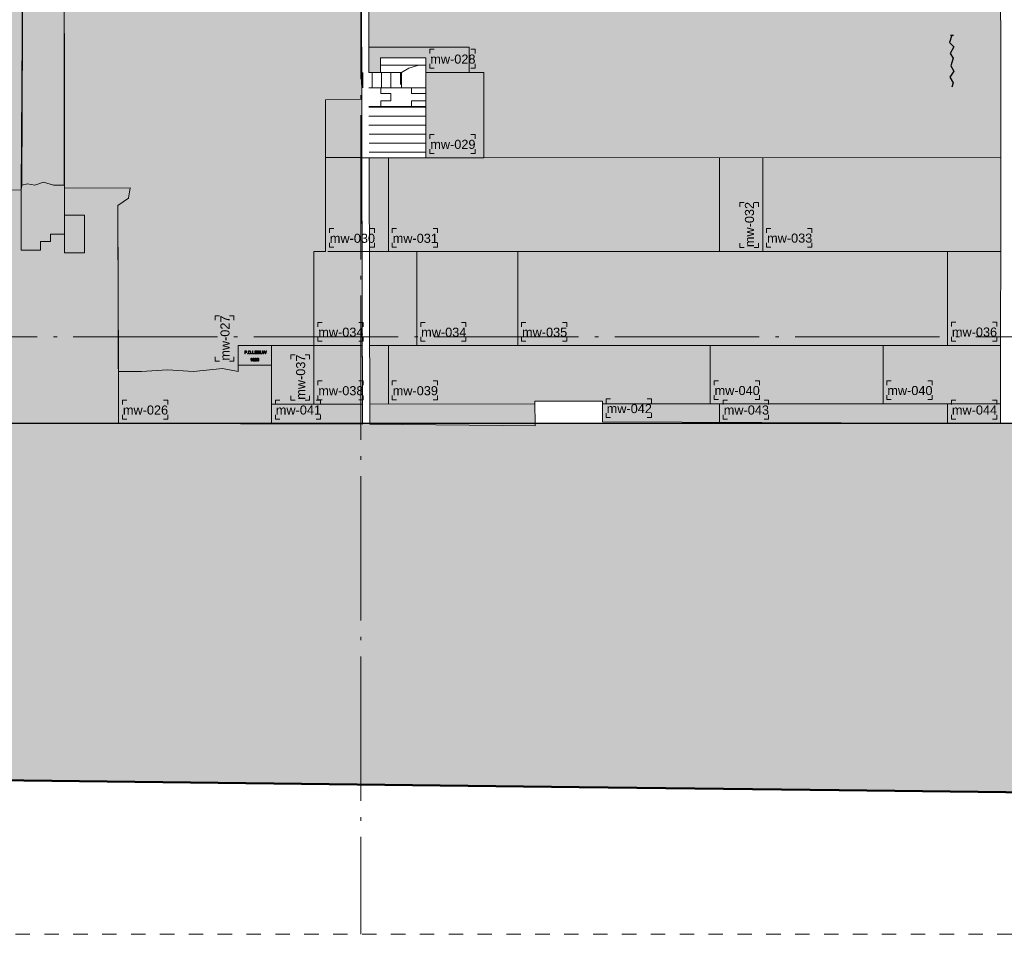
# Model space of a CAD drawing. Extents: x -294884 to 286267, y 0 to 1429765.
# Tile 87 of 178: x -10371 to -3552, y 548145 to 554480. Entities that reach past the tile are written whole.
import ezdxf

# ---------------------------------------------------------------- set-up
doc = ezdxf.new("R2010")
doc.units = 0
doc.header["$MEASUREMENT"] = 0
doc.linetypes.add('DASHDOT', pattern=[1250, 1000, -112.5, 25, -112.5])
doc.linetypes.add('DASHED', pattern=[200, 100, -100])
for name, color, linetype in [('A-0020-KADER', 8, 'Continuous'), ('A-0030-STRAMIEN', 1, 'Continuous'), ('A-0306--', 1, 'Continuous'), ('A-0307-TEKST', 7, 'Continuous')]:
    doc.layers.add(name, color=color, linetype=linetype)

# ---------------------------------------------------------------- blocks, each defined once
blk = doc.blocks.new('M-NIEUW_143')
at = {"linetype": 'Continuous', "lineweight": 5}
for color, points in [(254, [(77370.9, -6366.7), (76784.9, -6366.7), (76784.9, -6195.9), (76358.3, -6195.9), (76425.5, -3035.5), (77008.5, -3014.1), (77007.8, -2794), (77733.9, -2802.6), (77721.8, -4953.7), (77295.4, -4957.8), (77295.4, -5006.7), (77365.3, -5006.5)]), (254, [(78018.8, -4921.5), (77944.8, -4921.5), (77874.8, -4901.5), (77814.8, -4921.5), (77764.8, -4911.5), (77724.8, -4921.5), (77733.9, -2802.6), (77739.6, -2795.4), (78002.2, -2796.4), (78019.6, -2793.4)]), (254, [(79748.8, -6032.8), (79224.8, -6032.8), (79224.8, -6211.5), (79114.8, -6191.5), (78914.8, -6211.5), (78734.8, -6201.5), (78554.8, -6211.5), (78394.4, -6211.5), (78390.9, -5061.7), (78464.8, -5011.7), (78474.8, -4940.8), (78020.6, -4943.6), (78019.6, -2793.4), (79930, -2814.4), (79930, -2874.4), (80075.8, -2874.4), (80079.4, -4328.6), (79828.1, -4330.1), (79828.8, -4779.8), (79828.8, -5382.1), (79748.8, -5382.1)]), (254, [(84505.2, -4730.3), (80924.5, -4731.5), (80924.5, -4140.8), (80824.5, -4140.8), (80824.5, -3965.8), (80128.8, -3965.8), (80125.6, -2816), (80144.8, -2804.9), (84503.6, -2827.8)]), (8, [(84504.7, -6571.6), (81746.4, -6561.9), (81747.2, -6418.2), (81277.8, -6418), (81280.5, -6589.4), (80135.5, -6576.8), (80130.5, -4731.5), (80524.5, -4731.5), (80524.5, -4040.6), (80209.1, -4040.6), (80209.1, -4140.8), (80129.3, -4140.8), (80128.8, -3965.8), (80824.5, -3965.8), (80824.5, -4140.8), (80924.5, -4140.8), (80924.5, -4731.5), (84505.2, -4730.3)]), (7, [(80080.5, -4731.5), (79828.8, -4729.8), (79828, -4329.9), (80079.4, -4328.6)]), (8, [(80085.5, -6576.8), (78395.6, -6571.6), (78394.4, -6211.5), (78554.8, -6211.5), (78734.8, -6201.5), (78914.8, -6211.5), (79114.8, -6191.5), (79224.8, -6211.5), (79224.8, -6032.8), (79748.8, -6032.8), (79748.8, -5382.1), (79828.8, -5382.1), (79828.8, -4729.8), (80080.7, -4729.8)]), (254, [(77371.9, -6571.6), (77370.9, -6366.7), (77365.3, -5006.5), (77295.4, -5006.7), (77295.5, -4957.8), (77721.8, -4953.7), (77724.8, -4921.5), (77764.8, -4911.5), (77814.8, -4921.5), (77874.8, -4901.5), (77944.8, -4921.5), (78020.5, -4921.5), (78020.6, -4943.6), (78474.9, -4940.8), (78464.9, -5011.7), (78390.9, -5061.7), (78395.6, -6571.6)]), (111, [(59581.7, -6571.6), (116581.7, -6571.6), (116581.7, -8963.5), (113089.5, -8971.6), (111288.3, -8971.6), (110589.8, -8971.6), (108788.6, -8971.6), (106288.8, -8981.6), (103789, -8981.6), (101987.8, -8991.6), (99488.1, -8991.6), (96988.3, -9071.6), (95187.1, -9101.6), (92687.3, -9171.6), (90187.6, -9201.6), (88386.4, -9191.6), (85886.6, -9141.6), (83386.8, -9111.6), (81585.7, -9091.6), (79085.9, -9061.6), (76586.1, -9031.6), (74086.3, -8971.6), (72285.2, -8761.6), (69785.4, -8581.6), (67834.7, -8581.6), (65564.7, -8840.2), (63484.7, -8581.6), (60714.7, -8840.2), (59581.7, -8679.3)])]:
    blk.add_hatch(color=color, dxfattribs=at).paths.add_polyline_path(points, flags=0)
h = blk.add_hatch(dxfattribs=at)
h.set_pattern_fill('@AVMWV', color=8, style=0, pattern_type=0)
h.set_pattern_definition([(270, (0, 0), (65, -1e-14), [])])
h.paths.add_polyline_path([(80079.3, -4247.7), (80079.3, -4140.8), (80354.8, -4140.8), (80344.8, -4247.7)], flags=0)
h = blk.add_hatch(dxfattribs=at)
h.set_pattern_fill('@AVMWH2', color=251, style=0, pattern_type=0)
h.set_pattern_definition([(180, (0, 0), (-8e-15, -62.5), [])])
h.paths.add_polyline_path([(80524.5, -4731.5), (80130.5, -4731.5), (80129.3, -4377.7), (80524.5, -4377.7)], flags=0)
at = {"color": 7, "linetype": 'DASHED', "lineweight": 0}
blk.add_lwpolyline([(59581.7, -10111), (59581.7, 589), (116581.7, 589), (116581.7, -10111)], close=True, dxfattribs=at)
at = {"color": 254, "linetype": 'Continuous', "lineweight": 13}
for points in [[(77370.9, -6366.7), (76784.9, -6366.7), (76784.9, -6195.9), (76358.3, -6195.9), (76425.5, -3035.5), (77008.5, -3014.1), (77007.8, -2794), (77733.9, -2802.6), (77721.8, -4953.7), (77295.4, -4957.8), (77295.4, -5006.7), (77365.3, -5006.5)], [(78018.8, -4921.5), (77944.8, -4921.5), (77874.8, -4901.5), (77814.8, -4921.5), (77764.8, -4911.5), (77724.8, -4921.5), (77733.9, -2802.6), (77739.6, -2795.4), (78002.2, -2796.4), (78019.6, -2793.4)], [(79748.8, -6032.8), (79224.8, -6032.8), (79224.8, -6211.5), (79114.8, -6191.5), (78914.8, -6211.5), (78734.8, -6201.5), (78554.8, -6211.5), (78394.4, -6211.5), (78390.9, -5061.7), (78464.8, -5011.7), (78474.8, -4940.8), (78020.6, -4943.6), (78019.6, -2793.4), (79930, -2814.4), (79930, -2874.4), (80075.8, -2874.4), (80079.4, -4328.6), (79828.1, -4330.1), (79828.9, -4779.8), (79828.8, -4779.8), (79828.8, -5382.1), (79748.8, -5382.1)], [(84505.2, -4730.3), (80924.5, -4731.5), (80924.5, -4140.8), (80824.5, -4140.8), (80824.5, -3965.8), (80128.8, -3965.8), (80125.6, -2816), (80144.8, -2804.9), (84503.6, -2827.8)], [(77371.9, -6571.6), (77370.9, -6366.7), (77365.3, -5006.5), (77295.4, -5006.7), (77295.5, -4957.8), (77721.8, -4953.7), (77724.8, -4921.5), (77764.8, -4911.5), (77814.8, -4921.5), (77874.8, -4901.5), (77944.8, -4921.5), (78020.5, -4921.5), (78020.6, -4943.6), (78474.9, -4940.8), (78464.9, -5011.7), (78390.9, -5061.7), (78395.6, -6571.6)]]:
    blk.add_lwpolyline(points, close=True, dxfattribs=at)
at = {"color": 5, "linetype": 'Continuous', "lineweight": 25}
for points in [[(84167.6, -3882.5), (84150.4, -3933.5), (84179.7, -3963.8), (84154.6, -4009.7), (84176.5, -4042.4), (84159.4, -4095.8), (84181.5, -4132.1), (84153.7, -4173.7), (84175.9, -4212.5), (84167.6, -4243.1)], [(84157.6, -3882.5), (84177.6, -3882.5)], [(116581.7, -6571.6), (59581.7, -6571.6)], [(116581.7, -6571.6), (60123.1, -6571.6)]]:
    blk.add_lwpolyline(points, dxfattribs=at)
at = {"color": 8, "linetype": 'Continuous', "lineweight": 13}
for points in [[(84504.7, -6571.6), (81746.4, -6561.9), (81747.2, -6418.2), (81277.8, -6418), (81280.5, -6589.4), (80135.5, -6576.8), (80130.5, -4731.5), (80524.5, -4731.5), (80524.5, -4040.6), (80209.1, -4040.6), (80209.1, -4140.8), (80129.3, -4140.8), (80128.8, -3965.8), (80824.5, -3965.8), (80824.5, -4140.8), (80924.5, -4140.8), (80924.5, -4731.5), (84505.2, -4730.3)], [(80085.5, -6576.8), (78395.6, -6571.6), (78394.4, -6211.5), (78554.8, -6211.5), (78734.8, -6201.5), (78914.8, -6211.5), (79114.8, -6191.5), (79224.8, -6211.5), (79224.8, -6032.8), (79748.8, -6032.8), (79748.8, -5382.1), (79828.8, -5382.1), (79828.8, -4729.8), (80080.7, -4729.8)]]:
    blk.add_lwpolyline(points, close=True, dxfattribs=at)
at = {"color": 1, "linetype": 'Continuous', "lineweight": 13}
for points in [[(80128.8, -3965.8), (80824.5, -3965.8), (80824.5, -4140.8), (80924.5, -4140.8), (80924.5, -4731.5), (84505.2, -4730.3)], [(80129.3, -4247.7), (80524.5, -4247.7), (80524.5, -4377.7), (80129.3, -4377.7)], [(80524.5, -4247.7), (80424.5, -4247.7), (80424.5, -4287.7), (80524.5, -4287.7)], [(80424.5, -4377.7), (80424.5, -4337.7), (80524.5, -4337.7)], [(79828.8, -4729.8), (79828.8, -5382.1), (79748.8, -5382.1), (79748.8, -6032.8), (79224.8, -6032.8), (79224.8, -6167.5), (79454.8, -6167.5), (79454.8, -6571.6)], [(77721.8, -4953.7), (77721.8, -5371.5), (77854.8, -5371.5), (77854.8, -5311.5), (77924.8, -5311.5), (77924.8, -5261.5), (78020.6, -5261.6), (78020.6, -4943.6)], [(78020.6, -5130), (78160, -5130), (78160, -5390), (78020.6, -5390), (78020.6, -5261.6)], [(79454.8, -6167.5), (79454.8, -6032.8)], [(79224.8, -6167.5), (79224.8, -6211.5), (79114.8, -6191.5), (78914.8, -6211.5), (78734.8, -6201.5), (78554.8, -6211.5), (78394.4, -6211.5)]]:
    blk.add_lwpolyline(points, dxfattribs=at)
at = {"color": 8, "linetype": 'Continuous', "lineweight": 5}
for points in [[(80524.5, -4731.5), (80524.5, -4040.6), (80209.1, -4040.6), (80209.1, -4140.8), (80129.3, -4140.8)], [(80209.1, -4090.7), (80524.5, -4090.7)], [(80354.8, -4247.7), (80354.8, -4140.8), (80404.8, -4111.5), (80474.8, -4090.7), (80494.8, -4090.7)], [(80209.1, -4140.8), (80354.8, -4140.8)], [(80824.5, -4140.8), (80524.5, -4140.8)], [(80211.4, -4377.7), (80211.4, -4337.7), (80281.4, -4337.7), (80281.4, -4287.7), (80211.4, -4287.7), (80211.4, -4247.7)], [(80924.5, -4731.5), (80080.5, -4731.5)], [(80264.5, -5382.1), (80264.5, -4731.5)], [(82557.3, -4730.3), (82557.3, -5381)], [(82857.3, -4730.3), (82857.3, -5381)], [(84505.2, -5381), (79843.9, -5382.1)], [(80461.4, -5382.1), (80461.4, -6032.8)], [(81160, -5382.1), (81160, -6032.8)], [(84137.3, -5381), (84137.3, -6031.6)], [(79748.8, -6032.8), (79748.8, -6437.9), (79628.8, -6437.9), (79454.8, -6437.9), (79454.8, -6571.6)], [(80084.1, -6032.8), (79748.8, -6032.8)], [(84505.2, -6031.6), (80134, -6032.8)], [(80264.5, -6437.9), (80264.5, -6032.8)], [(82493.6, -6031.6), (82493.6, -6436.7)], [(83690, -6031.6), (83690, -6436.7)], [(80085.2, -6437.9), (79748.8, -6437.9)], [(81277.8, -6437.5), (80135.2, -6437.9)], [(84505.2, -6436.7), (81747.2, -6437.4)], [(82557.3, -6436.7), (82557.3, -6571.6)], [(84137.3, -6436.7), (84137.3, -6571.6)]]:
    blk.add_lwpolyline(points, dxfattribs=at)
at = {"color": 1, "linetype": 'Continuous', "lineweight": 13}
blk.add_lwpolyline([(80080.5, -4731.5), (79828.8, -4729.8), (79828, -4329.9), (80079.4, -4328.6)], close=True, dxfattribs=at)
at = {"color": 8, "linetype": 'Continuous', "lineweight": 5}
for points in [[(79269, -6090), (79269, -6070), (79276.3, -6070), (79278, -6070), (79279.4, -6070.2), (79280.6, -6070.5), (79281.8, -6071.2), (79282.7, -6071.9), (79283.4, -6073.1), (79283.6, -6074.2), (79283.9, -6075.6), (79283.4, -6078), (79282.2, -6080.1), (79281.3, -6080.8), (79280.1, -6081.3), (79278.5, -6081.8), (79276.6, -6081.8), (79271.6, -6081.8), (79271.6, -6090), (79269, -6090)], [(79271.6, -6079.4), (79276.6, -6079.4), (79278.9, -6079.2), (79280.3, -6078.5), (79281, -6077.3), (79281.3, -6075.9), (79281, -6074.7), (79280.6, -6073.8), (79279.9, -6073.1), (79278.9, -6072.6), (79278.2, -6072.4), (79276.6, -6072.4), (79271.6, -6072.4), (79271.6, -6079.4)], [(79287.9, -6090), (79287.9, -6087.4), (79290.5, -6087.4), (79290.5, -6090), (79287.9, -6090)], [(79295.4, -6090), (79295.4, -6070), (79302.2, -6070), (79304.3, -6070), (79305.8, -6070.2), (79307.4, -6070.9), (79308.8, -6071.6), (79310.2, -6073.3), (79311.2, -6075.2), (79311.6, -6077.3), (79311.9, -6079.9), (79311.6, -6082), (79311.4, -6083.9), (79310.7, -6085.5), (79310, -6086.9), (79309, -6087.9), (79308.1, -6088.6), (79305.8, -6089.8), (79302.7, -6090), (79295.4, -6090)], [(79298, -6087.6), (79302.2, -6087.6), (79304.1, -6087.6), (79305.5, -6087.4), (79306.5, -6086.9), (79307.2, -6086.2), (79308.1, -6085.1), (79308.8, -6083.6), (79309, -6082), (79309.3, -6079.9), (79309, -6077.1), (79308.3, -6074.9), (79307.2, -6073.5), (79305.8, -6072.8), (79304.3, -6072.6), (79302.2, -6072.4), (79298, -6072.4), (79298, -6087.6)], [(79316.3, -6140), (79313.8, -6140), (79313.8, -6124.5), (79312.8, -6125.2), (79311.6, -6126.1), (79310.2, -6126.8), (79309.1, -6127.3), (79309.1, -6124.9), (79310.9, -6124), (79312.6, -6122.6), (79313.8, -6121.4), (79314.7, -6120), (79316.3, -6120), (79316.3, -6140)], [(79315.9, -6090), (79315.9, -6087.4), (79318.5, -6087.4), (79318.5, -6090), (79315.9, -6090)], [(79326.5, -6128.9), (79325.1, -6128.2), (79324.1, -6127.3), (79323.6, -6126.4), (79323.4, -6124.9), (79323.9, -6123.1), (79325.1, -6121.4), (79326.7, -6120.5), (79329.1, -6120), (79331.4, -6120.5), (79333.3, -6121.4), (79334.5, -6123.1), (79334.9, -6124.9), (79334.7, -6126.4), (79334.2, -6127.3), (79333.3, -6128.2), (79331.9, -6128.9), (79333.5, -6129.6), (79334.7, -6130.8), (79335.4, -6132.5), (79335.6, -6134.1), (79335.2, -6136.5), (79333.8, -6138.6), (79331.9, -6139.8), (79329.3, -6140.2), (79326.5, -6139.8), (79324.6, -6138.6), (79323.2, -6136.5), (79322.7, -6134.1), (79322.9, -6132.2), (79323.6, -6130.8), (79324.8, -6129.6), (79326.5, -6128.9), (79326.5, -6128.9)], [(79323.4, -6090), (79323.4, -6070), (79326, -6070), (79326, -6087.6), (79335.6, -6087.6), (79335.6, -6090), (79323.4, -6090)], [(79325.3, -6133.9), (79325.8, -6136), (79326.2, -6136.7), (79327.2, -6137.4), (79328.1, -6137.9), (79329.3, -6137.9), (79330.7, -6137.6), (79332.1, -6136.7), (79332.8, -6135.5), (79333.1, -6134.1), (79332.8, -6132.5), (79332.1, -6131.3), (79330.7, -6130.4), (79329.1, -6130.1), (79327.6, -6130.4), (79326.2, -6131.3), (79325.5, -6132.5), (79325.3, -6133.9), (79325.3, -6133.9)], [(79326, -6124.9), (79326.2, -6126.1), (79326.9, -6127.1), (79327.9, -6127.5), (79329.3, -6127.8), (79330.5, -6127.5), (79331.6, -6127.1), (79332.1, -6126.1), (79332.3, -6125.2), (79332.1, -6124), (79331.4, -6123.1), (79330.5, -6122.6), (79329.3, -6122.4), (79327.9, -6122.6), (79326.9, -6123.1), (79326.2, -6124), (79326, -6124.9), (79326, -6124.9)], [(79350.9, -6137.4), (79350.9, -6140), (79337.8, -6140), (79338, -6138.1), (79338.7, -6136.7), (79339.6, -6135.5), (79340.8, -6134.1), (79342.7, -6132.5), (79344.1, -6131.3), (79345.3, -6130.1), (79346.2, -6129.2), (79346.9, -6128.5), (79347.9, -6127.1), (79348.1, -6125.6), (79347.9, -6124.2), (79347.2, -6123.3), (79346, -6122.6), (79344.3, -6122.4), (79342.9, -6122.6), (79341.8, -6123.3), (79340.8, -6124.5), (79340.6, -6125.9), (79338, -6125.6), (79338.7, -6123.3), (79339.9, -6121.4), (79342, -6120.5), (79344.6, -6120), (79347.2, -6120.5), (79349.1, -6121.6), (79350.2, -6123.3), (79350.7, -6125.6), (79350.7, -6126.8), (79350.2, -6128), (79349.5, -6129.2), (79348.8, -6130.4), (79347.2, -6131.8), (79345.1, -6133.6), (79343.2, -6135.3), (79342.2, -6136.2), (79341.1, -6137.4), (79350.9, -6137.4)], [(79338.9, -6090), (79338.9, -6070), (79353.3, -6070), (79353.3, -6072.4), (79341.5, -6072.4), (79341.5, -6078.5), (79352.6, -6078.5), (79352.6, -6080.8), (79341.5, -6080.8), (79341.5, -6087.6), (79353.8, -6087.6), (79353.8, -6090), (79338.9, -6090)], [(79353.8, -6130.1), (79354, -6127.1), (79354.5, -6124.5), (79355.4, -6122.6), (79356.6, -6121.2), (79358.2, -6120.2), (79360.3, -6120), (79362, -6120.2), (79363.2, -6120.7), (79364.3, -6121.4), (79365.3, -6122.6), (79366, -6123.8), (79366.5, -6125.4), (79366.9, -6127.5), (79366.9, -6130.1), (79366.7, -6133.4), (79366.2, -6135.8), (79365.3, -6137.6), (79364.1, -6139.1), (79362.5, -6140), (79360.3, -6140.2), (79358.9, -6140.2), (79357.8, -6139.8), (79356.6, -6139.1), (79355.9, -6138.4), (79354.9, -6136.9), (79354.2, -6135.1), (79354, -6132.7), (79353.8, -6130.1), (79353.8, -6130.1)], [(79356.3, -6130.1), (79356.3, -6132.2), (79356.6, -6134.1), (79357.1, -6135.5), (79357.5, -6136.5), (79358.7, -6137.6), (79360.3, -6137.9), (79362, -6137.4), (79363.2, -6136.5), (79363.6, -6135.5), (79364.1, -6134.1), (79364.3, -6132.2), (79364.3, -6130.1), (79364.3, -6128), (79364.1, -6126.4), (79363.6, -6124.9), (79363.2, -6124), (79362, -6122.8), (79360.3, -6122.4), (79358.7, -6122.8), (79357.5, -6123.8), (79357.1, -6124.7), (79356.6, -6126.1), (79356.3, -6128), (79356.3, -6130.1), (79356.3, -6130.1)], [(79357.5, -6090), (79357.5, -6070), (79371.9, -6070), (79371.9, -6072.4), (79360.1, -6072.4), (79360.1, -6078.5), (79371.2, -6078.5), (79371.2, -6080.8), (79360.1, -6080.8), (79360.1, -6087.6), (79372.3, -6087.6), (79372.3, -6090), (79357.5, -6090)], [(79389, -6070), (79391.6, -6070), (79391.6, -6081.5), (79391.4, -6084.1), (79390.9, -6086.2), (79390, -6087.9), (79388.6, -6089.1), (79386.5, -6090), (79383.9, -6090.2), (79381.3, -6090), (79379.4, -6089.3), (79377.8, -6088.1), (79376.8, -6086.5), (79376.3, -6084.4), (79376.1, -6081.5), (79376.1, -6070), (79378.7, -6070), (79378.7, -6081.3), (79378.9, -6083.6), (79379.2, -6085.1), (79379.9, -6086.2), (79380.8, -6086.9), (79382.2, -6087.4), (79383.6, -6087.6), (79386.2, -6087.4), (79387.9, -6086.5), (79388.3, -6085.5), (79388.8, -6084.4), (79389, -6083.2), (79389, -6081.3), (79389, -6070)], [(79399.6, -6090), (79394.2, -6070), (79396.8, -6070), (79399.9, -6083.2), (79401, -6087.2), (79401.3, -6085.8), (79401.8, -6084.8), (79402, -6083.9), (79402, -6083.6), (79406, -6070), (79409.5, -6070), (79412.3, -6079.9), (79414, -6087.2), (79414.2, -6085.3), (79414.9, -6082.9), (79418, -6070), (79420.6, -6070), (79415.4, -6090), (79412.3, -6090), (79408.3, -6074.7), (79407.9, -6073.1), (79407.9, -6072.4), (79407.4, -6073.8), (79406.9, -6074.9), (79402.5, -6090), (79399.6, -6090)]]:
    blk.add_lwpolyline(points, close=True, dxfattribs=at)
at = {"color": 111, "linetype": 'Continuous', "lineweight": 13}
for points in [[(59581.7, -6571.6), (116581.7, -6571.6)], [(85886.6, -9141.6), (83386.8, -9111.6), (81585.7, -9091.6), (79085.9, -9061.6), (76586.1, -9031.6), (74086.3, -8971.6), (72285.2, -8761.6), (69785.4, -8581.6), (67834.7, -8581.6), (65564.7, -8840.2), (63484.7, -8581.6), (60714.7, -8840.2), (59581.7, -8679.3)]]:
    blk.add_lwpolyline(points, dxfattribs=at)
at = {"layer": 'A-0020-KADER', "color": 7, "linetype": 'Continuous', "lineweight": 18}
for points in [[(78019.6, -2793.4), (78020.6, -4943.6)], [(77733.9, -2802.6), (77721.8, -4953.7)], [(80075.7, -2816), (80085.6, -6576.8)], [(77721.8, -4953.7), (77295.5, -4957.8), (77295.4, -5006.7), (77365.3, -5006.5), (77371.9, -6571.6)], [(78020.6, -4943.6), (78474.9, -4940.8), (78464.9, -5011.7), (78390.9, -5061.7), (78395.6, -6571.6)], [(81280.5, -6589.4), (81277.8, -6418)], [(81747.2, -6418.2), (81277.8, -6418)], [(81746.4, -6561.9), (81747.2, -6418.2)]]:
    blk.add_lwpolyline(points, dxfattribs=at)
blk.add_lwpolyline([(79828.8, -4729.8), (79828.1, -4329.9), (80079.4, -4328.6), (80080.5, -4731.5)], close=True, dxfattribs=at)
at = {"layer": 'A-0020-KADER', "color": 92, "linetype": 'Continuous', "lineweight": 50}
blk.add_lwpolyline([(59581.7, -8679.3), (60714.7, -8840.2), (63484.7, -8581.6), (65564.7, -8840.2), (67834.7, -8581.6), (69785.4, -8581.6), (72285.2, -8761.6), (74086.3, -8971.6), (76586.1, -9031.6), (79085.9, -9061.6), (81585.7, -9091.6), (83386.8, -9111.6), (85886.6, -9141.6)], dxfattribs=at)
at = {"layer": 'A-0030-STRAMIEN', "color": 1, "linetype": 'DASHDOT', "lineweight": 13}
for points in [[(80074.4, -686.9), (80074.4, -10111)], [(116581.7, -5971.6), (59581.7, -5971.6)]]:
    blk.add_lwpolyline(points, dxfattribs=at)
at = {"layer": 'A-0306--', "color": 1, "linetype": 'Continuous', "lineweight": 13}
for points in [[(80581.2, -3980.8), (80551.2, -3980.8), (80551.2, -4010.8)], [(80834.5, -3980.8), (80864.5, -3980.8), (80864.5, -4010.8)], [(80581.2, -4110.8), (80551.2, -4110.8), (80551.2, -4080.8)], [(80834.5, -4110.8), (80864.5, -4110.8), (80864.5, -4080.8)], [(80581.2, -4571.5), (80551.2, -4571.5), (80551.2, -4601.5)], [(80834.5, -4571.5), (80864.5, -4571.5), (80864.5, -4601.5)], [(80581.2, -4701.5), (80551.2, -4701.5), (80551.2, -4671.5)], [(80834.5, -4701.5), (80864.5, -4701.5), (80864.5, -4671.5)], [(82697.3, -5071), (82697.3, -5041), (82727.3, -5041)], [(82827.3, -5071), (82827.3, -5041), (82797.3, -5041)], [(79885.5, -5222.1), (79855.5, -5222.1), (79855.5, -5252.1)], [(80138.9, -5222.1), (80168.9, -5222.1), (80168.9, -5252.1)], [(80321.1, -5222.1), (80291.1, -5222.1), (80291.1, -5252.1)], [(80574.5, -5222.1), (80604.5, -5222.1), (80604.5, -5252.1)], [(82914, -5221), (82884, -5221), (82884, -5251)], [(83167.3, -5221), (83197.3, -5221), (83197.3, -5251)], [(79885.5, -5352.1), (79855.5, -5352.1), (79855.5, -5322.1)], [(80138.9, -5352.1), (80168.9, -5352.1), (80168.9, -5322.1)], [(80321.1, -5352.1), (80291.1, -5352.1), (80291.1, -5322.1)], [(80574.5, -5352.1), (80604.5, -5352.1), (80604.5, -5322.1)], [(82697.3, -5324.3), (82697.3, -5354.3), (82727.3, -5354.3)], [(82827.3, -5324.3), (82827.3, -5354.3), (82797.3, -5354.3)], [(82914, -5351), (82884, -5351), (82884, -5321)], [(83167.3, -5351), (83197.3, -5351), (83197.3, -5321)], [(79064.8, -5857.5), (79064.8, -5827.5), (79094.8, -5827.5)], [(79194.8, -5857.5), (79194.8, -5827.5), (79164.8, -5827.5)], [(79805.5, -5872.8), (79775.5, -5872.8), (79775.5, -5902.8)], [(80058.9, -5872.8), (80088.9, -5872.8), (80088.9, -5902.8)], [(80518.1, -5872.8), (80488.1, -5872.8), (80488.1, -5902.8)], [(80771.4, -5872.8), (80801.4, -5872.8), (80801.4, -5902.8)], [(81216.7, -5872.8), (81186.7, -5872.8), (81186.7, -5902.8)], [(81470, -5872.8), (81500, -5872.8), (81500, -5902.8)], [(84194, -5871.6), (84164, -5871.6), (84164, -5901.6)], [(84447.3, -5871.6), (84477.3, -5871.6), (84477.3, -5901.6)], [(79805.5, -6002.8), (79775.5, -6002.8), (79775.5, -5972.8)], [(80058.9, -6002.8), (80088.9, -6002.8), (80088.9, -5972.8)], [(80518.1, -6002.8), (80488.1, -6002.8), (80488.1, -5972.8)], [(80771.4, -6002.8), (80801.4, -6002.8), (80801.4, -5972.8)], [(81216.7, -6002.8), (81186.7, -6002.8), (81186.7, -5972.8)], [(81470, -6002.8), (81500, -6002.8), (81500, -5972.8)], [(84194, -6001.6), (84164, -6001.6), (84164, -5971.6)], [(84447.3, -6001.6), (84477.3, -6001.6), (84477.3, -5971.6)], [(79064.8, -6110.8), (79064.8, -6140.8), (79094.8, -6140.8)], [(79194.8, -6110.8), (79194.8, -6140.8), (79164.8, -6140.8)], [(79588.8, -6127.9), (79588.8, -6097.9), (79618.8, -6097.9)], [(79718.8, -6127.9), (79718.8, -6097.9), (79688.8, -6097.9)], [(79805.5, -6277.9), (79775.5, -6277.9), (79775.5, -6307.9)], [(80058.9, -6277.9), (80088.9, -6277.9), (80088.9, -6307.9)], [(80321.1, -6277.9), (80291.1, -6277.9), (80291.1, -6307.9)], [(80574.5, -6277.9), (80604.5, -6277.9), (80604.5, -6307.9)], [(82550.3, -6276.7), (82520.3, -6276.7), (82520.3, -6306.7)], [(82803.6, -6276.7), (82833.6, -6276.7), (82833.6, -6306.7)], [(83746.7, -6276.7), (83716.7, -6276.7), (83716.7, -6306.7)], [(84000, -6276.7), (84030, -6276.7), (84030, -6306.7)], [(79588.8, -6381.2), (79588.8, -6411.2), (79618.8, -6411.2)], [(79718.8, -6381.2), (79718.8, -6411.2), (79688.8, -6411.2)], [(79805.5, -6407.9), (79775.5, -6407.9), (79775.5, -6377.9)], [(80058.9, -6407.9), (80088.9, -6407.9), (80088.9, -6377.9)], [(80321.1, -6407.9), (80291.1, -6407.9), (80291.1, -6377.9)], [(80574.5, -6407.9), (80604.5, -6407.9), (80604.5, -6377.9)], [(81803.1, -6401.9), (81773.1, -6401.9), (81773.1, -6431.9)], [(82056.4, -6401.9), (82086.4, -6401.9), (82086.4, -6431.9)], [(82550.3, -6406.7), (82520.3, -6406.7), (82520.3, -6376.7)], [(82803.6, -6406.7), (82833.6, -6406.7), (82833.6, -6376.7)], [(83746.7, -6406.7), (83716.7, -6406.7), (83716.7, -6376.7)], [(84000, -6406.7), (84030, -6406.7), (84030, -6376.7)], [(78452.2, -6411.6), (78422.2, -6411.6), (78422.2, -6441.6)], [(78705.6, -6411.6), (78735.6, -6411.6), (78735.6, -6441.6)], [(79511.5, -6411.6), (79481.5, -6411.6), (79481.5, -6441.6)], [(79764.8, -6411.6), (79794.8, -6411.6), (79794.8, -6441.6)], [(82614, -6411.6), (82584, -6411.6), (82584, -6441.6)], [(82867.3, -6411.6), (82897.3, -6411.6), (82897.3, -6441.6)], [(84194, -6411.6), (84164, -6411.6), (84164, -6441.6)], [(84447.3, -6411.6), (84477.3, -6411.6), (84477.3, -6441.6)], [(78452.2, -6541.6), (78422.2, -6541.6), (78422.2, -6511.6)], [(78705.6, -6541.6), (78735.6, -6541.6), (78735.6, -6511.6)], [(79511.5, -6541.6), (79481.5, -6541.6), (79481.5, -6511.6)], [(79764.8, -6541.6), (79794.8, -6541.6), (79794.8, -6511.6)], [(81803.1, -6531.9), (81773.1, -6531.9), (81773.1, -6501.9)], [(82056.4, -6531.9), (82086.4, -6531.9), (82086.4, -6501.9)], [(82614, -6541.6), (82584, -6541.6), (82584, -6511.6)], [(82867.3, -6541.6), (82897.3, -6541.6), (82897.3, -6511.6)], [(84194, -6541.6), (84164, -6541.6), (84164, -6511.6)], [(84447.3, -6541.6), (84477.3, -6541.6), (84477.3, -6511.6)]]:
    blk.add_lwpolyline(points, dxfattribs=at)
at = {"layer": 'A-0307-TEKST', "color": 7, "linetype": 'Continuous', "char_height": 63, "attachment_point": 7, "line_spacing_factor": 1.333333}
for s, insert in [('{\\fArial|b0|i0|c12|p0;mw-028}', (80554.4, -4080.8)), ('{\\fArial|b0|i0|c12|p0;mw-029}', (80554.4, -4671.5)), ('{\\fArial|b0|i0|c12|p0;mw-030}', (79858.7, -5322.1)), ('{\\fArial|b0|i0|c12|p0;mw-031}', (80294.3, -5322.1)), ('{\\fArial|b0|i0|c12|p0;mw-033}', (82887.1, -5321)), ('{\\fArial|b0|i0|c12|p0;mw-034}', (79778.7, -5972.8)), ('{\\fArial|b0|i0|c12|p0;mw-034}', (80491.2, -5972.8)), ('{\\fArial|b0|i0|c12|p0;mw-035}', (81189.8, -5972.8)), ('{\\fArial|b0|i0|c12|p0;mw-036}', (84167.1, -5971.6)), ('{\\fArial|b0|i0|c12|p0;mw-038}', (79778.7, -6377.9)), ('{\\fArial|b0|i0|c12|p0;mw-039}', (80294.3, -6377.9)), ('{\\fArial|b0|i0|c12|p0;mw-040}', (82523.4, -6376.7)), ('{\\fArial|b0|i0|c12|p0;mw-040}', (83719.8, -6376.7)), ('{\\fArial|b0|i0|c12|p0;mw-026}', (78425.4, -6511.6)), ('{\\fArial|b0|i0|c12|p0;mw-041}', (79484.6, -6511.6)), ('{\\fArial|b0|i0|c12|p0;mw-042}', (81776.2, -6501.9)), ('{\\fArial|b0|i0|c12|p0;mw-043}', (82587.1, -6511.6)), ('{\\fArial|b0|i0|c12|p0;mw-044}', (84167.1, -6511.6))]:
    blk.add_mtext(s, dxfattribs=dict(at, insert=insert))
at = {"layer": 'A-0307-TEKST', "color": 7, "linetype": 'Continuous', "char_height": 63, "attachment_point": 7, "rotation": 90, "line_spacing_factor": 1.333333}
for s, insert in [('{\\fArial|b0|i0|c12|p0;mw-032}', (82797.3, -5351.1)), ('{\\fArial|b0|i0|c12|p0;mw-027}', (79164.8, -6137.7)), ('{\\fArial|b0|i0|c12|p0;mw-037}', (79688.8, -6408.1))]:
    blk.add_mtext(s, dxfattribs=dict(at, insert=insert))

msp = doc.modelspace()

# ---------------------------------------------------------------- block references
msp.add_blockref('M-NIEUW_143', (-88082, 558256))

doc.saveas('drawing.dxf')
